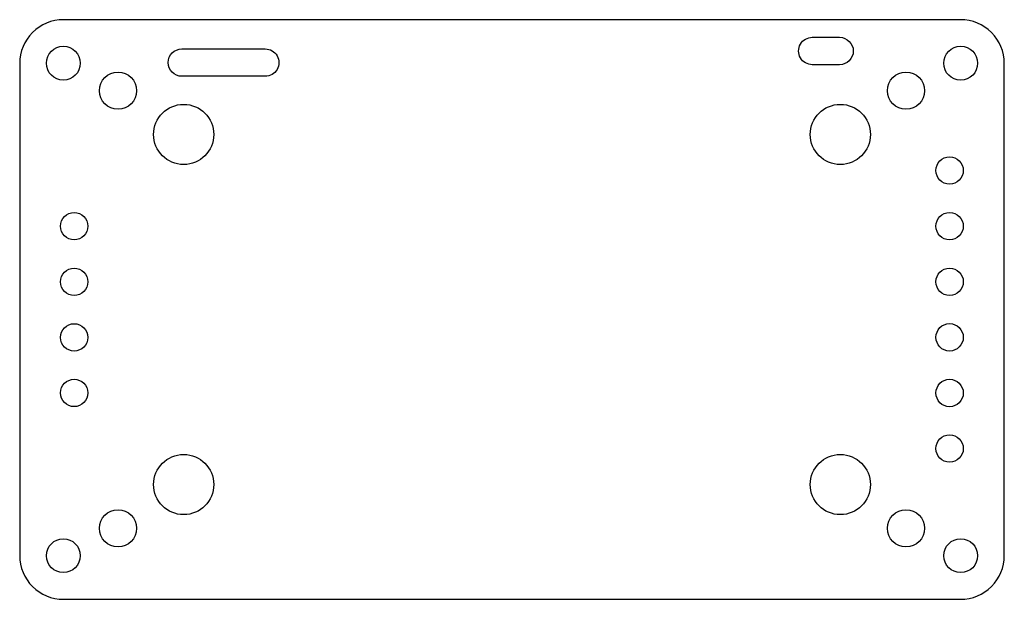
# Model space of a CAD drawing. Header units: millimetres. Extents: x -291.3 to -201.3, y -56.3 to -3.4.
import ezdxf

# ---------------------------------------------------------------- set-up
doc = ezdxf.new("R2010")
doc.units = ezdxf.units.MM
doc.layers.get('0').update_dxf_attribs({"linetype": 'CONTINUOUS'})

msp = doc.modelspace()

# ---------------------------------------------------------------- linework, layer by layer
for points in [[(-201.309, -52.35), (-201.309, -7.35, 0.414214), (-205.296, -3.363), (-287.296, -3.363, 0.414214), (-291.284, -7.35), (-291.284, -52.35, 0.414214), (-287.296, -56.337), (-205.296, -56.337, 0.414214)], [(-218.853, -4.975), (-216.356, -4.975, -1), (-216.356, -7.475), (-218.853, -7.475, -1.001982)], [(-268.853, -8.536), (-268.853, -8.536), (-276.468, -8.536, -1), (-276.468, -6.036), (-268.848, -6.036, -1.002312)]]:
    msp.add_lwpolyline(points, format="xyb", close=True)
for centre, radius in [((-287.296, -7.341), 1.55), ((-205.296, -7.341), 1.55), ((-282.296, -9.85), 1.7), ((-210.296, -9.85), 1.7), ((-276.296, -13.85), 2.75), ((-216.296, -13.85), 2.75), ((-206.307, -17.15), 1.25), ((-286.308, -22.239), 1.25), ((-206.307, -22.23), 1.25), ((-286.308, -27.319), 1.25), ((-206.307, -27.313), 1.25), ((-286.308, -32.399), 1.25), ((-206.307, -32.393), 1.25), ((-286.308, -37.479), 1.25), ((-206.307, -37.481), 1.25), ((-206.307, -42.561), 1.25), ((-276.296, -45.85), 2.75), ((-216.296, -45.85), 2.75), ((-282.296, -49.85), 1.7), ((-210.296, -49.85), 1.7), ((-287.296, -52.35), 1.55), ((-205.296, -52.35), 1.55)]:
    msp.add_circle(centre, radius)

doc.saveas('drawing.dxf')
